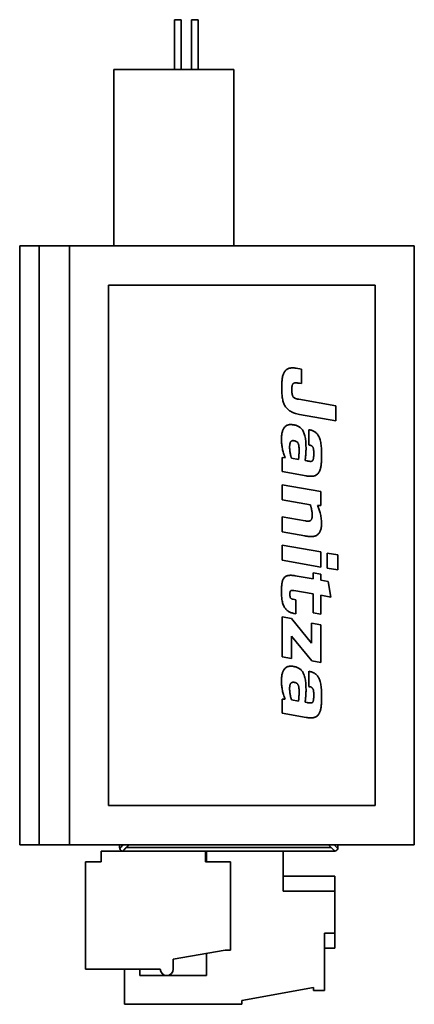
# Paper-space layout 'Blatt1' of a CAD drawing. Header units: millimetres. Extents: x 94 to 318, y 58 to 261.
# Tile 2 of 2: x 288 to 318, y 121 to 196. Entities that reach past the tile are written whole.
import ezdxf

# ---------------------------------------------------------------- set-up
doc = ezdxf.new("R2010")
doc.units = ezdxf.units.MM

psp = doc.layouts.new('Blatt1')

# ---------------------------------------------------------------- linework, layer by layer
at = {"color": 7, "linetype": 'Continuous', "lineweight": 35}
for p, q in [((299.973, 195.922), (299.973, 192.122)), ((299.973, 195.922), (300.223, 195.922)), ((300.223, 195.922), (300.473, 195.922)), ((300.473, 192.122), (300.473, 195.922)), ((301.273, 195.922), (301.273, 192.122)), ((301.273, 195.922), (301.523, 195.922)), ((301.523, 195.922), (301.773, 195.922)), ((301.773, 192.122), (301.773, 195.922)), ((295.323, 192.122), (295.323, 178.622)), ((295.323, 192.122), (304.523, 192.122)), ((304.523, 192.122), (304.523, 178.622)), ((288.123, 178.622), (288.123, 132.822)), ((288.123, 178.622), (289.623, 178.622)), ((289.623, 178.622), (289.623, 132.822)), ((289.623, 178.622), (291.923, 178.622)), ((291.923, 178.622), (291.923, 132.822)), ((318.323, 178.622), (291.923, 178.622)), ((318.323, 178.622), (318.323, 132.822)), ((294.923, 175.622), (294.923, 135.822)), ((315.323, 175.622), (294.923, 175.622)), ((315.323, 135.822), (315.323, 175.622)), ((309.685, 169.198), (309.285, 169.268)), ((309.685, 168.089), (309.685, 169.198)), ((309.536, 168.115), (309.685, 168.089)), ((312.323, 166.39), (309.473, 166.893)), ((309.525, 165.741), (312.323, 165.248)), ((312.323, 165.248), (312.323, 166.39)), ((310.24, 164.566), (310.24, 163.4)), ((310.337, 164.549), (310.24, 164.566)), ((310.24, 163.4), (310.303, 163.389)), ((310.623, 162.838), (310.623, 162.651)), ((308.209, 162.445), (308.209, 161.36)), ((308.432, 162.423), (308.209, 162.445)), ((308.93, 162.386), (309.462, 162.293)), ((310.126, 162.176), (309.96, 162.205)), ((308.209, 161.36), (310.034, 161.038)), ((308.209, 160.359), (308.209, 159.205)), ((311.167, 159.837), (308.209, 160.359)), ((311.167, 158.762), (311.167, 159.837)), ((308.209, 159.205), (310.366, 158.824)), ((310.904, 158.781), (311.167, 158.762)), ((308.209, 157.903), (308.209, 156.749)), ((309.965, 157.593), (308.209, 157.903)), ((308.209, 156.749), (309.937, 156.444)), ((311.167, 155.219), (308.209, 155.741)), ((308.209, 155.741), (308.209, 154.586)), ((311.167, 154.065), (311.167, 155.219)), ((312.46, 154.991), (311.642, 155.135)), ((311.642, 155.135), (311.642, 153.981)), ((308.209, 154.586), (311.167, 154.065)), ((312.46, 153.837), (312.46, 154.991)), ((310.572, 153.63), (310.572, 153.153)), ((311.167, 153.525), (310.572, 153.63)), ((311.642, 153.981), (312.46, 153.837)), ((310.572, 153.153), (309.199, 153.395)), ((311.167, 153.048), (311.167, 153.525)), ((311.739, 152.947), (311.167, 153.048)), ((311.934, 151.764), (311.739, 152.947)), ((309.096, 152.264), (310.572, 152.004)), ((308.804, 151.963), (308.804, 152.037)), ((309.25, 151.566), (309.056, 151.601)), ((309.25, 150.492), (309.25, 151.566)), ((310.572, 152.004), (310.572, 150.566)), ((311.167, 150.461), (311.167, 151.899)), ((311.167, 151.899), (311.934, 151.764)), ((308.918, 150.136), (308.209, 150.262)), ((308.209, 150.262), (308.209, 147.186)), ((310.458, 148.251), (308.918, 150.136)), ((309.101, 150.518), (309.25, 150.492)), ((310.572, 150.566), (311.167, 150.461)), ((310.458, 149.774), (310.458, 148.251)), ((311.167, 149.649), (310.458, 149.774)), ((311.167, 146.767), (311.167, 149.649)), ((308.918, 147.061), (308.918, 148.772)), ((308.918, 148.772), (310.469, 146.89)), ((308.209, 147.186), (308.918, 147.061)), ((310.469, 146.89), (311.167, 146.767)), ((310.337, 146.071), (310.24, 146.088)), ((310.24, 146.088), (310.24, 144.923)), ((310.24, 144.923), (310.303, 144.912)), ((308.209, 143.968), (308.209, 142.882)), ((308.432, 143.946), (308.209, 143.968)), ((308.93, 143.909), (309.462, 143.815)), ((310.623, 144.361), (310.623, 144.173)), ((310.126, 143.698), (309.96, 143.727)), ((308.209, 142.882), (310.034, 142.56)), ((294.923, 135.822), (315.323, 135.822)), ((288.123, 132.822), (289.623, 132.822)), ((289.623, 132.822), (291.923, 132.822)), ((318.323, 132.822), (291.923, 132.822)), ((295.773, 132.822), (295.773, 132.622)), ((295.773, 132.622), (295.861, 132.622)), ((295.783, 132.546), (295.778, 132.564)), ((296.285, 132.622), (296.485, 132.822)), ((296.285, 132.622), (311.961, 132.622)), ((311.761, 132.822), (311.961, 132.622)), ((312.473, 132.622), (312.473, 132.822)), ((294.348, 132.322), (294.348, 131.522)), ((296.073, 132.322), (294.348, 132.322)), ((295.995, 132.332), (296.073, 132.41)), ((296.073, 132.322), (312.173, 132.322)), ((302.348, 131.522), (302.348, 132.322)), ((302.423, 131.522), (302.423, 132.322)), ((308.298, 129.272), (308.298, 132.322)), ((312.173, 132.41), (312.173, 132.322)), ((294.348, 131.522), (293.148, 131.522)), ((293.148, 131.522), (293.148, 123.322)), ((304.248, 131.522), (302.348, 131.522)), ((304.248, 124.772), (304.248, 131.522)), ((312.248, 130.422), (308.298, 130.422)), ((312.248, 129.272), (312.248, 130.422)), ((308.298, 129.272), (312.248, 129.272)), ((312.248, 126.072), (312.248, 129.272)), ((311.448, 126.072), (312.248, 126.072)), ((311.448, 121.672), (311.448, 126.072)), ((312.248, 124.922), (312.248, 126.072)), ((299.878, 124.072), (303.848, 124.772)), ((302.423, 122.822), (302.423, 124.521)), ((303.848, 124.772), (304.248, 124.772)), ((311.448, 124.922), (312.248, 124.922)), ((299.878, 123.322), (299.878, 124.072)), ((293.148, 123.322), (298.878, 123.322)), ((296.148, 123.322), (296.148, 120.622)), ((297.323, 122.822), (297.323, 123.322)), ((302.423, 122.822), (297.323, 122.822)), ((305.134, 120.921), (310.598, 121.92)), ((310.598, 121.92), (310.598, 121.672)), ((310.598, 121.672), (311.448, 121.672)), ((296.148, 120.622), (305.134, 120.622)), ((305.134, 120.622), (305.134, 120.921))]:
    psp.add_line(p, q, dxfattribs=at)
for centre, radius, start, end in [((296.073, 132.622), 0.3, 195, 255), ((312.173, 132.622), 0.3, 285, 345), ((312.173, 132.622), 0.3, 345, 0), ((296.073, 132.622), 0.3, 255, 270), ((312.173, 132.622), 0.3, 270, 285), ((299.378, 123.322), 0.5, 180.01102, 359.98898)]:
    psp.add_arc(centre, radius, start, end, dxfattribs=at)
for points, knots in [([(309.285, 169.268), (309.237, 169.276), (309.145, 169.29), (309.013, 169.297), (308.893, 169.293), (308.785, 169.276), (308.688, 169.247), (308.602, 169.206), (308.525, 169.155), (308.459, 169.093), (308.401, 169.021), (308.348, 168.933), (308.301, 168.825), (308.261, 168.698), (308.231, 168.559), (308.209, 168.409), (308.195, 168.248), (308.186, 168.077), (308.181, 167.897), (308.18, 167.775), (308.18, 167.712)], [0, 0, 0, 0, 0.062907, 0.119671, 0.171038, 0.217853, 0.261072, 0.301737, 0.340939, 0.379732, 0.419063, 0.459708, 0.513223, 0.570453, 0.6318, 0.697407, 0.767234, 0.841117, 0.918807, 1, 1, 1, 1]), ([(308.947, 167.622), (308.947, 167.663), (308.948, 167.737), (308.956, 167.841), (308.97, 167.926), (308.989, 167.997), (309.016, 168.054), (309.051, 168.098), (309.081, 168.116), (309.096, 168.125)], [0, 0, 0, 0, 0.221589, 0.409127, 0.566053, 0.696467, 0.81028, 0.908358, 1, 1, 1, 1]), ([(309.096, 168.125), (309.114, 168.132), (309.153, 168.149), (309.222, 168.154), (309.309, 168.15), (309.415, 168.136), (309.494, 168.123), (309.536, 168.115)], [0, 0, 0, 0, 0.1299209, 0.2819878, 0.4616142, 0.71077, 1, 1, 1, 1]), ([(308.18, 167.712), (308.181, 167.642), (308.182, 167.505), (308.191, 167.306), (308.207, 167.12), (308.232, 166.945), (308.266, 166.783), (308.31, 166.634), (308.365, 166.496), (308.432, 166.37), (308.512, 166.253), (308.607, 166.147), (308.718, 166.051), (308.845, 165.967), (308.989, 165.894), (309.15, 165.831), (309.331, 165.779), (309.458, 165.754), (309.525, 165.741)], [0, 0, 0, 0, 0.0786436, 0.1527331, 0.2224525, 0.288055, 0.3498852, 0.4073855, 0.4622605, 0.5152274, 0.5671539, 0.6201024, 0.6741584, 0.7304987, 0.7902593, 0.8544888, 0.9241264, 1, 1, 1, 1]), ([(309.084, 167.041), (309.071, 167.056), (309.042, 167.088), (309.011, 167.145), (308.986, 167.213), (308.968, 167.293), (308.955, 167.388), (308.948, 167.5), (308.947, 167.579), (308.947, 167.622)], [0, 0, 0, 0, 0.100523, 0.205759, 0.321147, 0.451492, 0.608473, 0.790192, 1, 1, 1, 1]), ([(309.473, 166.893), (309.441, 166.899), (309.381, 166.91), (309.296, 166.931), (309.218, 166.958), (309.146, 166.992), (309.104, 167.025), (309.084, 167.041)], [0, 0, 0, 0, 0.232414, 0.438264, 0.621903, 0.817124, 1, 1, 1, 1]), ([(309.124, 164.933), (309.085, 164.939), (309.011, 164.951), (308.905, 164.959), (308.808, 164.958), (308.72, 164.947), (308.633, 164.925), (308.547, 164.887), (308.462, 164.829), (308.416, 164.78), (308.392, 164.755)], [0, 0, 0, 0, 0.1493297, 0.2834666, 0.4045043, 0.5148492, 0.617238, 0.7442437, 0.8697152, 1, 1, 1, 1]), ([(310.034, 163.107), (310.034, 163.174), (310.034, 163.307), (310.028, 163.508), (310.015, 163.706), (309.992, 163.899), (309.956, 164.085), (309.909, 164.247), (309.853, 164.385), (309.792, 164.499), (309.718, 164.605), (309.636, 164.692), (309.549, 164.764), (309.458, 164.821), (309.357, 164.869), (309.245, 164.908), (309.166, 164.925), (309.124, 164.933)], [0, 0, 0, 0, 0.089007, 0.17834, 0.266872, 0.353618, 0.437818, 0.519039, 0.578025, 0.635615, 0.692326, 0.748965, 0.794968, 0.842304, 0.891726, 0.944025, 1, 1, 1, 1]), ([(308.392, 164.755), (308.371, 164.728), (308.327, 164.673), (308.278, 164.577), (308.238, 164.473), (308.207, 164.362), (308.182, 164.238), (308.164, 164.102), (308.153, 163.961), (308.152, 163.869), (308.152, 163.826)], [0, 0, 0, 0, 0.105515, 0.215447, 0.329625, 0.446921, 0.565577, 0.719348, 0.866166, 1, 1, 1, 1]), ([(311.224, 162.647), (311.224, 162.719), (311.223, 162.864), (311.216, 163.079), (311.202, 163.289), (311.177, 163.493), (311.141, 163.687), (311.094, 163.854), (311.038, 163.996), (310.978, 164.114), (310.906, 164.221), (310.826, 164.309), (310.742, 164.381), (310.655, 164.439), (310.559, 164.487), (310.452, 164.525), (310.376, 164.541), (310.337, 164.549)], [0, 0, 0, 0, 0.09445, 0.188139, 0.280041, 0.36926, 0.455091, 0.537121, 0.596151, 0.653259, 0.708901, 0.763807, 0.807896, 0.85281, 0.899279, 0.948079, 1, 1, 1, 1]), ([(308.152, 163.826), (308.153, 163.778), (308.154, 163.679), (308.167, 163.526), (308.186, 163.363), (308.212, 163.195), (308.245, 163.027), (308.283, 162.862), (308.326, 162.706), (308.374, 162.559), (308.413, 162.467), (308.432, 162.423)], [0, 0, 0, 0, 0.098532, 0.206531, 0.32138, 0.440426, 0.561011, 0.678389, 0.792246, 0.9002, 1, 1, 1, 1]), ([(308.895, 163.677), (308.885, 163.667), (308.863, 163.645), (308.837, 163.604), (308.816, 163.553), (308.8, 163.49), (308.789, 163.412), (308.782, 163.317), (308.781, 163.247), (308.781, 163.209)], [0, 0, 0, 0, 0.090807, 0.186374, 0.293629, 0.41937, 0.57763, 0.76926, 1, 1, 1, 1]), ([(309.142, 163.719), (309.114, 163.723), (309.063, 163.731), (308.993, 163.726), (308.936, 163.709), (308.909, 163.688), (308.895, 163.677)], [0, 0, 0, 0, 0.320302, 0.602714, 0.804453, 1, 1, 1, 1]), ([(309.508, 162.99), (309.507, 163.036), (309.506, 163.122), (309.498, 163.243), (309.485, 163.347), (309.464, 163.436), (309.438, 163.51), (309.402, 163.575), (309.354, 163.63), (309.293, 163.673), (309.221, 163.703), (309.169, 163.714), (309.142, 163.719)], [0, 0, 0, 0, 0.152776, 0.28571, 0.400711, 0.499972, 0.586102, 0.66226, 0.744249, 0.824149, 0.907931, 1, 1, 1, 1]), ([(308.781, 163.209), (308.782, 163.169), (308.784, 163.086), (308.796, 162.961), (308.814, 162.833), (308.835, 162.717), (308.858, 162.615), (308.88, 162.529), (308.903, 162.454), (308.921, 162.408), (308.93, 162.386)], [0, 0, 0, 0, 0.142894, 0.29487, 0.450163, 0.602875, 0.717183, 0.823351, 0.918538, 1, 1, 1, 1]), ([(309.462, 162.293), (309.466, 162.333), (309.476, 162.419), (309.487, 162.551), (309.496, 162.678), (309.503, 162.794), (309.507, 162.895), (309.507, 162.959), (309.508, 162.99)], [0, 0, 0, 0, 0.175082, 0.368736, 0.569105, 0.723535, 0.869068, 1, 1, 1, 1]), ([(309.96, 162.205), (309.964, 162.227), (309.973, 162.277), (309.984, 162.359), (309.995, 162.453), (310.006, 162.556), (310.016, 162.677), (310.025, 162.814), (310.033, 162.962), (310.034, 163.059), (310.034, 163.107)], [0, 0, 0, 0, 0.075676, 0.167753, 0.273111, 0.388611, 0.511106, 0.676848, 0.842148, 1, 1, 1, 1]), ([(310.303, 163.389), (310.334, 163.383), (310.391, 163.372), (310.461, 163.342), (310.513, 163.306), (310.533, 163.276), (310.543, 163.262)], [0, 0, 0, 0, 0.335419, 0.617645, 0.813144, 1, 1, 1, 1]), ([(310.623, 162.651), (310.623, 162.613), (310.623, 162.543), (310.618, 162.449), (310.609, 162.371), (310.596, 162.307), (310.577, 162.255), (310.553, 162.212), (310.531, 162.19), (310.52, 162.18)], [0, 0, 0, 0, 0.229644, 0.419919, 0.576193, 0.704276, 0.815295, 0.910909, 1, 1, 1, 1]), ([(310.543, 163.262), (310.555, 163.241), (310.579, 163.198), (310.601, 163.125), (310.615, 163.04), (310.623, 162.944), (310.623, 162.874), (310.623, 162.838)], [0, 0, 0, 0, 0.162517, 0.335815, 0.521488, 0.754847, 1, 1, 1, 1]), ([(310.52, 162.18), (310.508, 162.171), (310.481, 162.152), (310.425, 162.143), (310.362, 162.143), (310.291, 162.15), (310.212, 162.161), (310.156, 162.17), (310.126, 162.176)], [0, 0, 0, 0, 0.110743, 0.243172, 0.411977, 0.576098, 0.771271, 1, 1, 1, 1]), ([(310.967, 161.226), (310.988, 161.253), (311.032, 161.308), (311.082, 161.405), (311.123, 161.513), (311.155, 161.63), (311.18, 161.758), (311.199, 161.904), (311.213, 162.068), (311.22, 162.252), (311.224, 162.446), (311.224, 162.579), (311.224, 162.647)], [0, 0, 0, 0, 0.07049, 0.143931, 0.221602, 0.304314, 0.3925, 0.486319, 0.604056, 0.729251, 0.861425, 1, 1, 1, 1]), ([(310.034, 161.038), (310.086, 161.029), (310.185, 161.013), (310.327, 161.001), (310.454, 161), (310.567, 161.01), (310.668, 161.031), (310.758, 161.064), (310.836, 161.107), (310.907, 161.161), (310.947, 161.204), (310.967, 161.226)], [0, 0, 0, 0, 0.158787, 0.300308, 0.426501, 0.539583, 0.642101, 0.735299, 0.824054, 0.911363, 1, 1, 1, 1]), ([(310.366, 158.824), (310.373, 158.802), (310.389, 158.753), (310.411, 158.673), (310.432, 158.585), (310.453, 158.492), (310.471, 158.396), (310.487, 158.301), (310.499, 158.211), (310.507, 158.127), (310.508, 158.074), (310.509, 158.048)], [0, 0, 0, 0, 0.09035, 0.195459, 0.311315, 0.433871, 0.55908, 0.680726, 0.797237, 0.90487, 1, 1, 1, 1]), ([(311.224, 157.433), (311.223, 157.496), (311.219, 157.623), (311.195, 157.818), (311.16, 158.017), (311.116, 158.202), (311.068, 158.369), (311.019, 158.515), (310.965, 158.652), (310.924, 158.739), (310.904, 158.781)], [0, 0, 0, 0, 0.133419, 0.274909, 0.421113, 0.568518, 0.682859, 0.794009, 0.900268, 1, 1, 1, 1]), ([(310.395, 157.631), (310.378, 157.619), (310.345, 157.594), (310.28, 157.574), (310.21, 157.568), (310.134, 157.57), (310.053, 157.578), (309.996, 157.588), (309.965, 157.593)], [0, 0, 0, 0, 0.134993, 0.280889, 0.451, 0.608284, 0.790314, 1, 1, 1, 1]), ([(310.509, 158.048), (310.508, 158.011), (310.507, 157.941), (310.497, 157.844), (310.479, 157.767), (310.456, 157.708), (310.429, 157.664), (310.406, 157.642), (310.395, 157.631)], [0, 0, 0, 0, 0.253085, 0.470816, 0.656344, 0.782692, 0.895646, 1, 1, 1, 1]), ([(310.909, 156.528), (310.938, 156.553), (310.996, 156.603), (311.066, 156.7), (311.123, 156.813), (311.168, 156.943), (311.201, 157.092), (311.221, 157.258), (311.223, 157.373), (311.224, 157.433)], [0, 0, 0, 0, 0.113865, 0.232425, 0.358677, 0.494797, 0.649559, 0.817779, 1, 1, 1, 1]), ([(309.937, 156.444), (309.997, 156.434), (310.112, 156.414), (310.277, 156.396), (310.428, 156.389), (310.555, 156.395), (310.663, 156.413), (310.753, 156.44), (310.836, 156.477), (310.885, 156.511), (310.909, 156.528)], [0, 0, 0, 0, 0.182776, 0.347888, 0.496767, 0.631411, 0.72905, 0.821459, 0.910899, 1, 1, 1, 1]), ([(308.392, 153.281), (308.371, 153.258), (308.327, 153.211), (308.278, 153.125), (308.238, 153.027), (308.208, 152.916), (308.187, 152.792), (308.172, 152.656), (308.163, 152.506), (308.158, 152.342), (308.158, 152.228), (308.157, 152.168)], [0, 0, 0, 0, 0.080403, 0.164015, 0.2538, 0.352006, 0.460245, 0.577407, 0.706082, 0.84681, 1, 1, 1, 1]), ([(309.199, 153.395), (309.145, 153.403), (309.044, 153.42), (308.899, 153.431), (308.771, 153.43), (308.657, 153.416), (308.555, 153.387), (308.465, 153.343), (308.416, 153.302), (308.392, 153.281)], [0, 0, 0, 0, 0.193119, 0.363714, 0.514204, 0.647544, 0.772817, 0.888377, 1, 1, 1, 1]), ([(308.157, 152.168), (308.158, 152.111), (308.159, 151.996), (308.167, 151.824), (308.182, 151.653), (308.208, 151.486), (308.245, 151.324), (308.295, 151.169), (308.355, 151.039), (308.42, 150.933), (308.486, 150.847), (308.561, 150.769), (308.646, 150.699), (308.743, 150.638), (308.851, 150.586), (308.972, 150.545), (309.057, 150.527), (309.101, 150.518)], [0, 0, 0, 0, 0.081798, 0.164098, 0.246019, 0.326826, 0.405982, 0.483236, 0.558716, 0.609907, 0.660917, 0.712253, 0.764564, 0.818617, 0.875269, 0.935424, 1, 1, 1, 1]), ([(308.804, 152.037), (308.805, 152.064), (308.806, 152.113), (308.818, 152.178), (308.843, 152.229), (308.884, 152.262), (308.942, 152.277), (309.014, 152.277), (309.066, 152.269), (309.096, 152.264)], [0, 0, 0, 0, 0.176425, 0.316279, 0.429497, 0.53313, 0.654313, 0.806538, 1, 1, 1, 1]), ([(309.056, 151.601), (309.031, 151.606), (308.985, 151.614), (308.924, 151.637), (308.875, 151.671), (308.843, 151.714), (308.823, 151.764), (308.811, 151.821), (308.805, 151.888), (308.804, 151.937), (308.804, 151.963)], [0, 0, 0, 0, 0.150858, 0.277233, 0.388567, 0.49897, 0.5956, 0.708114, 0.841603, 1, 1, 1, 1]), ([(308.392, 146.278), (308.371, 146.251), (308.327, 146.196), (308.278, 146.099), (308.238, 145.995), (308.207, 145.885), (308.182, 145.76), (308.164, 145.625), (308.153, 145.483), (308.152, 145.392), (308.152, 145.348)], [0, 0, 0, 0, 0.105533, 0.215479, 0.329668, 0.44697, 0.565626, 0.719389, 0.866192, 1, 1, 1, 1]), ([(309.124, 146.456), (309.085, 146.462), (309.011, 146.474), (308.905, 146.482), (308.808, 146.48), (308.72, 146.47), (308.633, 146.448), (308.547, 146.41), (308.462, 146.352), (308.416, 146.303), (308.392, 146.278)], [0, 0, 0, 0, 0.149336, 0.283479, 0.404523, 0.514872, 0.617263, 0.744268, 0.869732, 1, 1, 1, 1]), ([(310.034, 144.63), (310.034, 144.696), (310.034, 144.83), (310.028, 145.03), (310.015, 145.228), (309.992, 145.422), (309.956, 145.608), (309.909, 145.77), (309.853, 145.907), (309.792, 146.022), (309.718, 146.127), (309.636, 146.215), (309.549, 146.286), (309.458, 146.344), (309.357, 146.392), (309.245, 146.431), (309.166, 146.447), (309.124, 146.456)], [0, 0, 0, 0, 0.089009, 0.178342, 0.266874, 0.35362, 0.437818, 0.519038, 0.578023, 0.635612, 0.692322, 0.74896, 0.794964, 0.842301, 0.891723, 0.944024, 1, 1, 1, 1]), ([(308.152, 145.348), (308.153, 145.301), (308.154, 145.202), (308.167, 145.048), (308.186, 144.885), (308.212, 144.717), (308.245, 144.549), (308.283, 144.385), (308.326, 144.228), (308.374, 144.081), (308.413, 143.99), (308.432, 143.946)], [0, 0, 0, 0, 0.098528, 0.206523, 0.321367, 0.44041, 0.560994, 0.678372, 0.792232, 0.900191, 1, 1, 1, 1]), ([(311.224, 144.17), (311.224, 144.242), (311.223, 144.386), (311.216, 144.601), (311.202, 144.812), (311.177, 145.015), (311.141, 145.209), (311.094, 145.377), (311.038, 145.519), (310.978, 145.636), (310.906, 145.743), (310.826, 145.832), (310.742, 145.904), (310.655, 145.962), (310.559, 146.009), (310.452, 146.048), (310.376, 146.063), (310.337, 146.071)], [0, 0, 0, 0, 0.094454, 0.188145, 0.280049, 0.369267, 0.455098, 0.537126, 0.596155, 0.653261, 0.708901, 0.763807, 0.807894, 0.852808, 0.899277, 0.948077, 1, 1, 1, 1]), ([(308.895, 145.2), (308.885, 145.189), (308.863, 145.168), (308.837, 145.126), (308.816, 145.076), (308.8, 145.013), (308.789, 144.935), (308.782, 144.839), (308.781, 144.769), (308.781, 144.731)], [0, 0, 0, 0, 0.090793, 0.186369, 0.29365, 0.419421, 0.5777, 0.76932, 1, 1, 1, 1]), ([(308.781, 144.731), (308.782, 144.691), (308.784, 144.609), (308.796, 144.483), (308.814, 144.356), (308.835, 144.239), (308.858, 144.137), (308.88, 144.052), (308.903, 143.976), (308.921, 143.93), (308.93, 143.909)], [0, 0, 0, 0, 0.142938, 0.294932, 0.450226, 0.602927, 0.717221, 0.823373, 0.918547, 1, 1, 1, 1]), ([(309.142, 145.242), (309.114, 145.246), (309.063, 145.253), (308.993, 145.248), (308.936, 145.231), (308.909, 145.21), (308.895, 145.2)], [0, 0, 0, 0, 0.320287, 0.602677, 0.804405, 1, 1, 1, 1]), ([(309.508, 144.512), (309.507, 144.558), (309.506, 144.645), (309.498, 144.766), (309.485, 144.87), (309.464, 144.958), (309.438, 145.033), (309.402, 145.098), (309.354, 145.153), (309.293, 145.196), (309.221, 145.225), (309.169, 145.236), (309.142, 145.242)], [0, 0, 0, 0, 0.152804, 0.285761, 0.400776, 0.500045, 0.586176, 0.662328, 0.744302, 0.824184, 0.907948, 1, 1, 1, 1]), ([(309.96, 143.727), (309.964, 143.75), (309.973, 143.8), (309.984, 143.882), (309.995, 143.975), (310.006, 144.079), (310.016, 144.2), (310.025, 144.337), (310.033, 144.484), (310.034, 144.582), (310.034, 144.63)], [0, 0, 0, 0, 0.075656, 0.167723, 0.273078, 0.38858, 0.511082, 0.676834, 0.842144, 1, 1, 1, 1]), ([(310.303, 144.912), (310.334, 144.906), (310.391, 144.894), (310.461, 144.865), (310.513, 144.828), (310.533, 144.799), (310.543, 144.784)], [0, 0, 0, 0, 0.335321, 0.617466, 0.812979, 1, 1, 1, 1]), ([(310.543, 144.784), (310.555, 144.764), (310.579, 144.721), (310.601, 144.648), (310.615, 144.563), (310.623, 144.466), (310.623, 144.396), (310.623, 144.361)], [0, 0, 0, 0, 0.162423, 0.335725, 0.521456, 0.754877, 1, 1, 1, 1]), ([(309.462, 143.815), (309.466, 143.856), (309.476, 143.941), (309.487, 144.073), (309.496, 144.201), (309.503, 144.317), (309.507, 144.417), (309.507, 144.482), (309.508, 144.512)], [0, 0, 0, 0, 0.175107, 0.368793, 0.569185, 0.723615, 0.869124, 1, 1, 1, 1]), ([(310.623, 144.173), (310.623, 144.135), (310.623, 144.066), (310.618, 143.971), (310.609, 143.893), (310.596, 143.829), (310.577, 143.777), (310.553, 143.734), (310.531, 143.713), (310.52, 143.702)], [0, 0, 0, 0, 0.22969, 0.419995, 0.576283, 0.704365, 0.815367, 0.910949, 1, 1, 1, 1]), ([(310.967, 142.748), (310.988, 142.776), (311.032, 142.831), (311.082, 142.928), (311.123, 143.035), (311.155, 143.153), (311.18, 143.28), (311.199, 143.426), (311.213, 143.591), (311.22, 143.775), (311.224, 143.969), (311.224, 144.102), (311.224, 144.17)], [0, 0, 0, 0, 0.07048, 0.143912, 0.221577, 0.304284, 0.392468, 0.486287, 0.604027, 0.729228, 0.861412, 1, 1, 1, 1]), ([(310.52, 143.702), (310.508, 143.694), (310.481, 143.675), (310.425, 143.666), (310.362, 143.665), (310.291, 143.672), (310.212, 143.683), (310.156, 143.693), (310.126, 143.698)], [0, 0, 0, 0, 0.110775, 0.243205, 0.411999, 0.57611, 0.771275, 1, 1, 1, 1]), ([(310.034, 142.56), (310.086, 142.552), (310.185, 142.536), (310.327, 142.524), (310.454, 142.522), (310.567, 142.533), (310.668, 142.554), (310.758, 142.586), (310.836, 142.63), (310.907, 142.683), (310.947, 142.727), (310.967, 142.748)], [0, 0, 0, 0, 0.158784, 0.300304, 0.426497, 0.539579, 0.642098, 0.735298, 0.824054, 0.911363, 1, 1, 1, 1]), ([(295.773, 132.622), (295.773, 132.608), (295.774, 132.581), (295.78, 132.556), (295.783, 132.544)], [0, 0, 0, 0, 0.549006, 1, 1, 1, 1]), ([(295.783, 132.544), (295.784, 132.545), (295.786, 132.547), (295.802, 132.564), (295.827, 132.588), (295.849, 132.611), (295.861, 132.622)], [0, 0, 0, 0, 0.251292, 0.501963, 0.751414, 1, 1, 1, 1]), ([(295.861, 132.622), (295.878, 132.64), (295.914, 132.675), (295.97, 132.731), (296.019, 132.78), (296.048, 132.809), (296.061, 132.822)], [0, 0, 0, 0, 0.290591, 0.58764, 0.822633, 1, 1, 1, 1]), ([(296.285, 132.622), (296.264, 132.601), (296.222, 132.559), (296.164, 132.501), (296.114, 132.451), (296.086, 132.423), (296.073, 132.41)], [0, 0, 0, 0, 0.282533, 0.564975, 0.784524, 1, 1, 1, 1]), ([(312.173, 132.41), (312.155, 132.427), (312.12, 132.463), (312.064, 132.519), (312.011, 132.572), (311.977, 132.605), (311.961, 132.622)], [0, 0, 0, 0, 0.27484, 0.555788, 0.778043, 1, 1, 1, 1]), ([(312.185, 132.822), (312.202, 132.805), (312.24, 132.767), (312.294, 132.713), (312.344, 132.663), (312.371, 132.636), (312.385, 132.622)], [0, 0, 0, 0, 0.241372, 0.540017, 0.772162, 1, 1, 1, 1]), ([(312.385, 132.622), (312.4, 132.622), (312.43, 132.622), (312.456, 132.622), (312.47, 132.622), (312.472, 132.622), (312.473, 132.622)], [0, 0, 0, 0, 0.288315, 0.573563, 0.791226, 1, 1, 1, 1]), ([(312.385, 132.622), (312.396, 132.611), (312.419, 132.588), (312.443, 132.564), (312.46, 132.547), (312.462, 132.545), (312.463, 132.544)], [0, 0, 0, 0, 0.249967, 0.501891, 0.752677, 1, 1, 1, 1]), ([(312.25, 132.332), (312.249, 132.333), (312.247, 132.335), (312.231, 132.352), (312.207, 132.376), (312.184, 132.399), (312.173, 132.41)], [0, 0, 0, 0, 0.249967, 0.501891, 0.752678, 1, 1, 1, 1])]:
    psp.add_open_spline(points, degree=3, knots=knots, dxfattribs=at)
psp.add_open_spline([(296.073, 132.322), (296.073, 132.323), (296.073, 132.325), (296.073, 132.343), (296.073, 132.371), (296.073, 132.397), (296.073, 132.41)], degree=3, dxfattribs=at)

doc.saveas('drawing.dxf')
